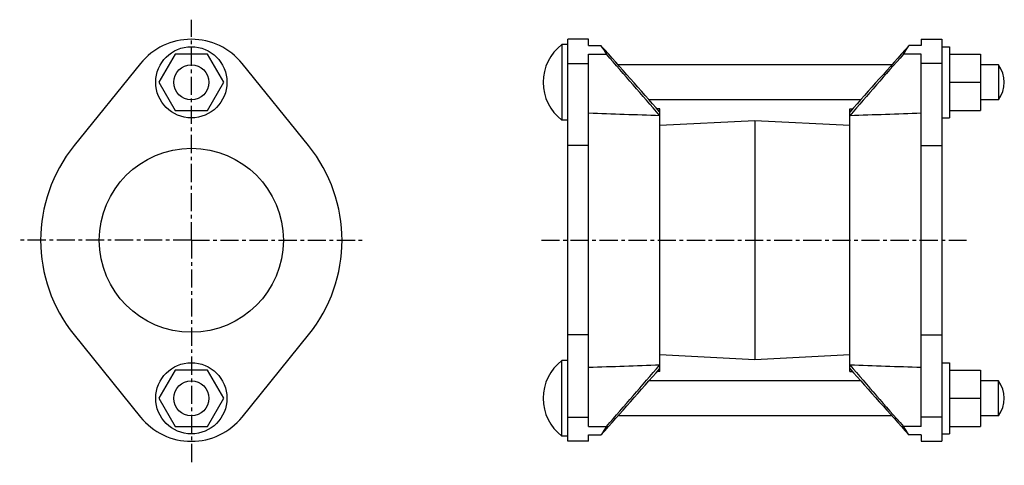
# Model space of a CAD drawing. Header units: millimetres. Extents: x -19 to 313, y 31 to 181.
import ezdxf

# ---------------------------------------------------------------- set-up
doc = ezdxf.new("R2010")
doc.units = ezdxf.units.MM
doc.header["$LTSCALE"] = 16.335
doc.linetypes.add('CENTER', pattern=[0.6, 0.375, -0.075, 0.075, -0.075])
doc.layers.get('0').update_dxf_attribs({"linetype": 'CONTINUOUS'})
doc.layers.add('DEFAULT_1', color=7, linetype='CENTER')

msp = doc.modelspace()

# ---------------------------------------------------------------- linework, layer by layer
at = {"color": 7, "linetype": 'Continuous'}
for p, q in [((163.61, 172.75), (163.61, 147.25)), ((165.61, 172.75), (163.61, 172.75)), ((165.61, 39), (165.61, 174.5)), ((172.61, 174.5), (165.61, 174.5)), ((172.61, 172.35), (172.61, 174.5)), ((284.61, 174.5), (284.61, 172.35)), ((284.61, 174.5), (291.61, 174.5)), ((291.61, 174.5), (291.61, 39)), ((33.32, 169.5), (27.83, 160)), ((44.29, 169.5), (33.32, 169.5)), ((49.77, 160), (44.29, 169.5)), ((172.61, 172.35), (176.78, 172.35)), ((172.61, 44.03), (172.61, 169.47)), ((172.61, 169.47), (178.59, 169.47)), ((284.61, 169.47), (278.63, 169.47)), ((284.61, 172.35), (280.44, 172.35)), ((284.61, 44.03), (284.61, 169.47)), ((291.61, 172), (294.11, 172)), ((294.11, 172), (294.11, 148)), ((294.11, 169.5), (304.56, 169.5)), ((304.56, 169.5), (304.56, 150.5)), ((21.69, 166.33), (-0.67, 138.65)), ((78.28, 138.65), (55.92, 166.33)), ((165.61, 166.33), (172.61, 166.33)), ((274.73, 165.92), (182.49, 165.92)), ((291.61, 166.33), (284.61, 166.33)), ((310.61, 165.92), (304.56, 165.92)), ((310.61, 165.92), (310.61, 154.08)), ((27.83, 160), (33.32, 150.5)), ((44.29, 150.5), (49.77, 160)), ((294.11, 160), (304.56, 160)), ((264.23, 154.08), (192.99, 154.08)), ((310.61, 154.08), (304.56, 154.08)), ((33.32, 150.5), (44.29, 150.5)), ((196.61, 151), (195.67, 151.03)), ((196.61, 62.5), (196.61, 151)), ((260.61, 151), (261.54, 151.03)), ((260.61, 62.5), (260.61, 151)), ((294.11, 150.5), (304.56, 150.5)), ((165.61, 147.25), (163.61, 147.25)), ((228.61, 147), (196.61, 145.4)), ((228.61, 147), (228.61, 66.5)), ((260.61, 145.4), (228.61, 147)), ((291.61, 148), (294.11, 148)), ((172.61, 138.65), (165.61, 138.65)), ((284.61, 138.65), (291.61, 138.65)), ((-0.67, 74.86), (21.69, 47.18)), ((55.92, 47.18), (78.28, 74.86)), ((172.61, 74.86), (165.61, 74.86)), ((284.61, 74.86), (291.61, 74.86)), ((228.61, 66.5), (196.61, 68.1)), ((260.61, 68.1), (228.61, 66.5)), ((163.61, 40.75), (163.61, 66.25)), ((165.61, 66.25), (163.61, 66.25)), ((291.61, 65.5), (294.11, 65.5)), ((294.11, 65.5), (294.11, 41.5)), ((33.32, 63), (27.83, 53.5)), ((44.29, 63), (33.32, 63)), ((49.77, 53.5), (44.29, 63)), ((196.61, 62.5), (195.67, 62.47)), ((260.61, 62.5), (261.54, 62.47)), ((294.11, 63), (304.56, 63)), ((304.56, 63), (304.56, 44)), ((264.23, 59.42), (192.99, 59.42)), ((310.61, 59.42), (304.56, 59.42)), ((310.61, 47.58), (310.61, 59.42)), ((27.83, 53.5), (33.32, 44)), ((44.29, 44), (49.77, 53.5)), ((294.11, 53.5), (304.56, 53.5)), ((165.61, 47.18), (172.61, 47.18)), ((274.73, 47.58), (182.49, 47.58)), ((291.61, 47.18), (284.61, 47.18)), ((310.61, 47.58), (304.56, 47.58)), ((33.32, 44), (44.29, 44)), ((172.61, 44.03), (178.59, 44.03)), ((284.61, 44.03), (278.63, 44.03)), ((294.11, 44), (304.56, 44)), ((165.61, 40.75), (163.61, 40.75)), ((172.61, 39), (172.61, 41.16)), ((172.61, 41.16), (176.78, 41.16)), ((284.61, 41.16), (280.44, 41.16)), ((284.61, 41.16), (284.61, 39)), ((291.61, 41.5), (294.11, 41.5)), ((172.61, 39), (165.61, 39)), ((284.61, 39), (291.61, 39))]:
    msp.add_line(p, q, dxfattribs=at)
for centre, radius in [((38.8, 160), 12), ((38.8, 160), 5.92), ((38.8, 106.75), 31), ((38.8, 53.5), 12), ((38.8, 53.5), 5.92)]:
    msp.add_circle(centre, radius, dxfattribs=at)
for centre, radius, start, end in [((38.8, 152.5), 22, 38.9333, 141.0667), ((173.28, 160), 16, 127.1673, 232.8327), ((-3368.57, -2990.31), 4750.98, 41.37423, 41.73482), ((383.02, 300.5), 242.82, 211.8559, 212.6575), ((3825.79, -2990.31), 4750.98, 138.26518, 138.62577), ((71.93, 301.93), 245.5, 327.3469, 328.1397), ((302.85, 160), 9.76, 322.6662, 37.3338), ((38.8, 106.75), 50.75, 141.0667, 218.9333), ((38.8, 106.75), 50.75, 321.0667, 38.9333), ((173.28, 53.5), 16, 127.1673, 232.8327), ((-3368.57, 3203.81), 4750.98, 318.26518, 318.62577), ((3825.79, 3203.81), 4750.98, 221.37423, 221.73482), ((302.85, 53.5), 9.76, 322.6662, 37.3338), ((38.8, 61), 22, 218.9333, 321.0667), ((385.29, -88.43), 245.5, 147.3469, 148.1397), ((74.2, -87), 242.82, 31.8559, 32.6575)]:
    msp.add_arc(centre, radius, start, end, dxfattribs=at)
for points in [[(196.61, 148.73), (193.64, 152.21), (187.65, 159.14), (181.61, 166.03), (178.59, 169.47)], [(278.63, 169.47), (275.61, 166.03), (269.57, 159.14), (263.58, 152.21), (260.61, 148.73)], [(178.59, 44.03), (181.61, 47.47), (187.65, 54.36), (193.64, 61.29), (196.61, 64.78)], [(260.61, 64.78), (263.58, 61.29), (269.57, 54.36), (275.61, 47.47), (278.63, 44.03)]]:
    msp.add_open_spline(points, degree=3, knots=[0, 0, 0, 0, 0.5, 1, 1, 1, 1], dxfattribs=at)
for points in [[(196.61, 148.73), (188.61, 149), (180.61, 149.27), (172.61, 149.55)], [(284.61, 149.55), (276.61, 149.27), (268.61, 149), (260.61, 148.73)], [(172.61, 63.96), (180.61, 64.23), (188.61, 64.5), (196.61, 64.78)], [(260.61, 64.78), (268.61, 64.5), (276.61, 64.23), (284.61, 63.96)]]:
    msp.add_open_spline(points, degree=3, dxfattribs=at)
at = {"layer": 'DEFAULT_1', "color": 7, "linetype": 'CENTER'}
for p, q in [((38.8, 106.75), (38.8, 181.1)), ((38.8, 106.75), (-19.01, 106.75)), ((38.8, 106.75), (38.8, 30.9)), ((38.8, 106.75), (97.04, 106.75)), ((156.68, 106.75), (299.89, 106.75))]:
    msp.add_line(p, q, dxfattribs=at)

doc.saveas('drawing.dxf')
